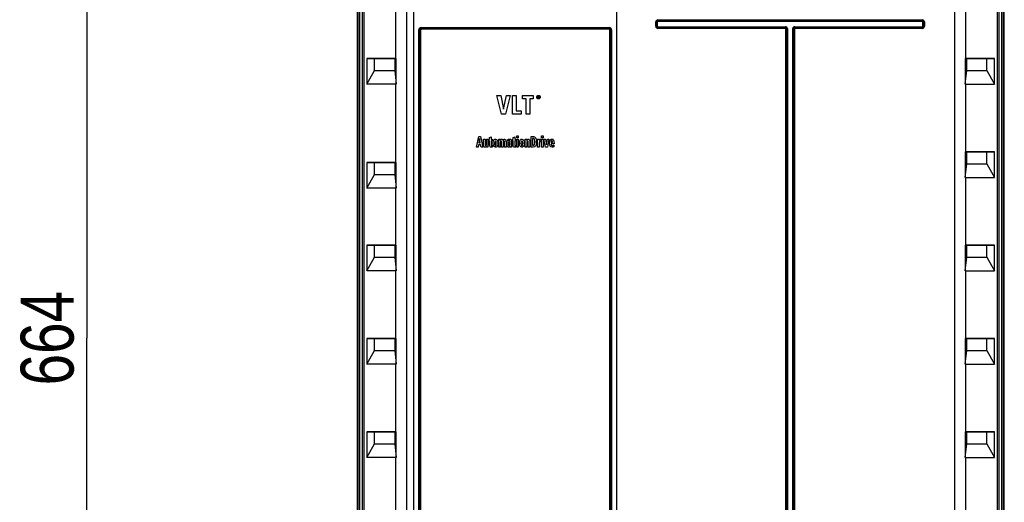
# Model space of a CAD drawing. Header units: inches. Extents: x 0 to 117, y 0 to 83.
# Tile 3 of 70: x 14 to 28, y 38 to 45. Entities that reach past the tile are written whole.
import ezdxf

# ---------------------------------------------------------------- set-up
doc = ezdxf.new("R2010")
doc.units = ezdxf.units.IN
doc.header["$LTSCALE"] = 6.431102
doc.header["$MEASUREMENT"] = 0
doc.layers.get('0').update_dxf_attribs({"linetype": 'CONTINUOUS'})
doc.styles.get("Standard").update_dxf_attribs({"font": 'txt', "width": 0.8})
doc.dimstyles.new('DIMSTYLE_2', dxfattribs={"dimtxt": 0.78125, "dimasz": 0.7, "dimexe": 0.18, "dimexo": 0.0625, "dimgap": 0.09, "dimtad": 1, "dimdec": 0, "dimzin": 4, "dimdsep": 46, "dimtxsty": 'STANDARD', "dimblk": '_FILLED', "dimblk1": '_FILLED', "dimblk2": '_FILLED', "dimcen": 0.09, "dimadec": 0, "dimazin": 0, "dimtfac": 1, "dimtdec": 0, "dimtofl": 0, "dimtmove": 0, "dimatfit": 3, "dimldrblk": '_FILLED', "dimfxl": 1, "dimtolj": 1, "dimtzin": 4, "dimarcsym": 0})

# ---------------------------------------------------------------- blocks, each defined once
blk = doc.blocks.new('_FILLED')
at = {"color": 0, "linetype": 'BYBLOCK'}
blk.add_solid([(0, 0), (-1, 0.143), (-1, -0.143)], dxfattribs=at)
blk = doc.blocks.new('*D11')
at = {"color": 7, "linetype": 'CONTINUOUS'}
for p, q in [((18.494, 53.366), (14.466, 53.366)), ((14.841, 53.366), (14.841, 40.289)), ((19.765, 53.366), (19.119, 53.366)), ((14.841, 27.212), (14.841, 40.289)), ((18.79, 27.212), (14.466, 27.212))]:
    blk.add_line(p, q, dxfattribs=at)
at = {"color": 7, "linetype": 'CONTINUOUS', "xscale": 0.7, "yscale": 0.7, "zscale": 0.7}
for p, rotation in [((14.841, 53.366), 90), ((14.841, 27.212), 270)]:
    blk.add_blockref('_FILLED', p, dxfattribs=dict(at, rotation=rotation))
at = {"color": 7, "linetype": 'CONTINUOUS', "insert": (13.865, 40.289), "char_height": 0.7812, "width": 1.875, "attachment_point": 2, "rotation": 90, "line_spacing_factor": 0.9}
blk.add_mtext('664', dxfattribs=at)

msp = doc.modelspace()

# ---------------------------------------------------------------- linework, layer by layer
at = {"color": 7, "linetype": 'CONTINUOUS'}
for p, q in [((18.827, 52.682), (18.827, 27.487)), ((28.374, 27.487), (28.374, 52.682)), ((19.554, 52.502), (19.554, 27.424)), ((27.646, 27.424), (27.646, 52.502)), ((19.663, 27.581), (19.663, 52.345)), ((22.656, 52.345), (22.656, 27.581)), ((18.842, 28.846), (18.842, 51.49)), ((18.862, 51.49), (18.862, 28.846)), ((18.906, 28.846), (18.906, 51.49)), ((18.926, 51.49), (18.926, 28.846)), ((28.275, 28.84), (28.275, 51.49)), ((28.295, 51.49), (28.295, 28.84)), ((28.339, 28.84), (28.339, 51.49)), ((28.358, 51.49), (28.358, 28.84)), ((19.398, 44.419), (19.398, 45.416)), ((27.803, 45.416), (27.803, 44.419)), ((23.232, 44.893), (23.232, 44.956)), ((23.256, 44.956), (23.232, 44.956)), ((23.232, 44.893), (23.256, 44.893)), ((23.243, 44.956), (23.243, 44.893)), ((23.256, 44.956), (23.256, 44.893)), ((23.264, 44.988), (23.264, 44.964)), ((23.264, 44.988), (27.165, 44.988)), ((27.165, 44.977), (23.264, 44.977)), ((27.165, 44.964), (23.264, 44.964)), ((23.264, 44.885), (23.264, 44.862)), ((23.264, 44.885), (25.148, 44.885)), ((25.148, 44.862), (25.148, 44.885)), ((25.282, 44.885), (25.282, 44.862)), ((25.282, 44.885), (27.165, 44.885)), ((27.165, 44.964), (27.165, 44.988)), ((27.165, 44.862), (27.165, 44.885)), ((27.173, 44.893), (27.173, 44.956)), ((27.197, 44.956), (27.173, 44.956)), ((27.173, 44.893), (27.197, 44.893)), ((27.186, 44.893), (27.186, 44.956)), ((27.197, 44.956), (27.197, 44.893)), ((19.737, 28.046), (19.737, 44.84)), ((19.763, 44.84), (19.737, 44.84)), ((19.75, 44.84), (19.75, 28.046)), ((19.763, 44.84), (19.763, 28.046)), ((19.771, 44.874), (22.548, 44.874)), ((22.547, 44.862), (19.772, 44.862)), ((22.546, 44.849), (19.773, 44.849)), ((22.556, 28.046), (22.556, 44.84)), ((22.582, 44.84), (22.556, 44.84)), ((22.569, 28.046), (22.569, 44.84)), ((22.582, 44.84), (22.582, 28.046)), ((23.264, 44.873), (25.148, 44.873)), ((25.148, 44.862), (23.264, 44.862)), ((25.152, 28.047), (25.152, 44.858)), ((25.175, 44.858), (25.152, 44.858)), ((25.163, 44.858), (25.163, 28.047)), ((25.175, 44.858), (25.175, 28.047)), ((25.254, 28.047), (25.254, 44.858)), ((25.278, 44.858), (25.254, 44.858)), ((25.267, 28.047), (25.267, 44.858)), ((25.278, 44.858), (25.278, 28.047)), ((25.282, 44.873), (27.165, 44.873)), ((27.165, 44.862), (25.282, 44.862)), ((18.97, 44.419), (18.97, 44.038)), ((18.97, 44.419), (19.398, 44.419)), ((19.086, 44.417), (18.97, 44.419)), ((19.086, 44.242), (19.086, 44.417)), ((19.382, 44.417), (19.086, 44.417)), ((19.402, 44.419), (19.382, 44.417)), ((19.382, 44.417), (19.382, 44.242)), ((19.398, 44.419), (19.402, 44.419)), ((19.402, 44.04), (19.402, 44.419)), ((27.799, 44.419), (27.799, 44.04)), ((27.819, 44.417), (27.799, 44.419)), ((27.799, 44.419), (27.802, 44.419)), ((27.803, 44.419), (28.231, 44.419)), ((27.819, 44.242), (27.819, 44.417)), ((28.114, 44.417), (27.819, 44.417)), ((28.231, 44.419), (28.114, 44.417)), ((28.114, 44.242), (28.114, 44.417)), ((28.231, 44.038), (28.231, 44.419)), ((18.97, 44.038), (19.086, 44.242)), ((19.086, 44.242), (19.382, 44.242)), ((19.382, 44.242), (19.402, 44.04)), ((27.799, 44.04), (27.819, 44.242)), ((27.819, 44.242), (28.114, 44.242)), ((28.114, 44.242), (28.231, 44.038)), ((19.398, 44.038), (18.97, 44.038)), ((19.398, 42.884), (19.398, 44.038)), ((27.803, 44.038), (28.231, 44.038)), ((27.803, 44.038), (27.803, 43.041)), ((20.956, 43.597), (20.887, 43.872)), ((20.887, 43.872), (20.946, 43.872)), ((20.946, 43.872), (20.987, 43.671)), ((20.987, 43.671), (21.03, 43.872)), ((21.086, 43.872), (21.015, 43.597)), ((21.03, 43.872), (21.086, 43.872)), ((21.118, 43.597), (21.118, 43.872)), ((21.118, 43.872), (21.173, 43.872)), ((21.173, 43.872), (21.173, 43.646)), ((21.268, 43.822), (21.268, 43.872)), ((21.268, 43.872), (21.425, 43.872)), ((21.425, 43.872), (21.425, 43.822)), ((21.495, 43.835), (21.495, 43.861)), ((21.495, 43.861), (21.504, 43.861)), ((21.319, 43.822), (21.268, 43.822)), ((21.319, 43.597), (21.319, 43.822)), ((21.374, 43.822), (21.374, 43.597)), ((21.425, 43.822), (21.374, 43.822)), ((21.499, 43.835), (21.495, 43.835)), ((21.499, 43.857), (21.499, 43.849)), ((21.504, 43.857), (21.499, 43.857)), ((21.499, 43.849), (21.504, 43.849)), ((21.499, 43.845), (21.499, 43.835)), ((21.503, 43.845), (21.499, 43.845)), ((21.507, 43.835), (21.503, 43.845)), ((21.508, 43.823), (21.503, 43.822)), ((21.512, 43.835), (21.507, 43.835)), ((21.508, 43.846), (21.512, 43.835)), ((21.521, 43.83), (21.517, 43.827)), ((21.015, 43.597), (20.956, 43.597)), ((21.25, 43.597), (21.118, 43.597)), ((21.173, 43.646), (21.25, 43.646)), ((21.25, 43.646), (21.25, 43.597)), ((21.374, 43.597), (21.319, 43.597)), ((20.589, 43.108), (20.622, 43.266)), ((20.618, 43.143), (20.612, 43.108)), ((20.65, 43.143), (20.618, 43.143)), ((20.622, 43.266), (20.648, 43.266)), ((20.635, 43.236), (20.623, 43.17)), ((20.623, 43.17), (20.645, 43.17)), ((20.645, 43.17), (20.635, 43.236)), ((20.648, 43.266), (20.681, 43.108)), ((20.656, 43.108), (20.65, 43.143)), ((20.693, 43.149), (20.693, 43.226)), ((20.693, 43.226), (20.715, 43.226)), ((20.715, 43.226), (20.715, 43.153)), ((20.735, 43.16), (20.735, 43.226)), ((20.735, 43.226), (20.758, 43.226)), ((20.758, 43.226), (20.758, 43.133)), ((20.77, 43.201), (20.77, 43.226)), ((20.77, 43.226), (20.782, 43.226)), ((20.782, 43.201), (20.77, 43.201)), ((20.782, 43.25), (20.805, 43.261)), ((20.782, 43.226), (20.782, 43.25)), ((20.782, 43.141), (20.782, 43.201)), ((20.805, 43.261), (20.805, 43.226)), ((20.805, 43.226), (20.819, 43.226)), ((20.805, 43.201), (20.805, 43.147)), ((20.819, 43.201), (20.805, 43.201)), ((20.819, 43.226), (20.819, 43.201)), ((20.82, 43.135), (20.82, 43.11)), ((20.917, 43.226), (20.939, 43.226)), ((20.918, 43.108), (20.918, 43.201)), ((20.94, 43.174), (20.94, 43.108)), ((20.96, 43.108), (20.96, 43.181)), ((20.983, 43.183), (20.983, 43.108)), ((21.002, 43.108), (21.002, 43.181)), ((21.025, 43.185), (21.025, 43.108)), ((21.041, 43.135), (21.04, 43.142)), ((21.049, 43.22), (21.054, 43.223)), ((21.05, 43.194), (21.049, 43.22)), ((21.054, 43.223), (21.06, 43.225)), ((21.066, 43.204), (21.061, 43.203)), ((21.071, 43.204), (21.066, 43.204)), ((21.074, 43.204), (21.071, 43.204)), ((21.085, 43.165), (21.077, 43.165)), ((21.078, 43.182), (21.085, 43.182)), ((21.085, 43.158), (21.085, 43.165)), ((21.105, 43.184), (21.105, 43.141)), ((21.118, 43.201), (21.118, 43.226)), ((21.118, 43.226), (21.131, 43.226)), ((21.13, 43.201), (21.118, 43.201)), ((21.13, 43.141), (21.13, 43.201)), ((21.131, 43.25), (21.153, 43.261)), ((21.131, 43.226), (21.131, 43.25)), ((21.153, 43.261), (21.153, 43.226)), ((21.153, 43.226), (21.168, 43.226)), ((21.153, 43.201), (21.153, 43.147)), ((21.168, 43.201), (21.153, 43.201)), ((21.168, 43.226), (21.168, 43.201)), ((21.168, 43.135), (21.168, 43.11)), ((21.182, 43.246), (21.182, 43.278)), ((21.182, 43.278), (21.205, 43.278)), ((21.205, 43.246), (21.182, 43.246)), ((21.182, 43.108), (21.182, 43.226)), ((21.182, 43.226), (21.205, 43.226)), ((21.205, 43.278), (21.205, 43.246)), ((21.205, 43.226), (21.205, 43.108)), ((21.308, 43.226), (21.33, 43.226)), ((21.309, 43.108), (21.309, 43.201)), ((21.331, 43.174), (21.331, 43.108)), ((21.352, 43.108), (21.352, 43.181)), ((21.374, 43.185), (21.374, 43.108)), ((21.393, 43.108), (21.393, 43.266)), ((21.393, 43.266), (21.429, 43.266)), ((21.417, 43.238), (21.417, 43.136)), ((21.423, 43.238), (21.417, 43.238)), ((21.417, 43.136), (21.424, 43.136)), ((21.491, 43.226), (21.511, 43.226)), ((21.491, 43.216), (21.491, 43.226)), ((21.491, 43.201), (21.491, 43.216)), ((21.491, 43.108), (21.491, 43.201)), ((21.511, 43.226), (21.512, 43.205)), ((21.512, 43.205), (21.516, 43.214)), ((21.514, 43.161), (21.514, 43.108)), ((21.533, 43.228), (21.537, 43.228)), ((21.537, 43.228), (21.537, 43.195)), ((21.55, 43.246), (21.55, 43.278)), ((21.55, 43.278), (21.573, 43.278)), ((21.573, 43.246), (21.55, 43.246)), ((21.55, 43.108), (21.55, 43.226)), ((21.55, 43.226), (21.573, 43.226)), ((21.573, 43.278), (21.573, 43.246)), ((21.573, 43.226), (21.573, 43.108)), ((21.607, 43.108), (21.583, 43.226)), ((21.583, 43.226), (21.607, 43.226)), ((21.607, 43.226), (21.621, 43.142)), ((21.621, 43.142), (21.635, 43.226)), ((21.657, 43.226), (21.634, 43.108)), ((21.635, 43.226), (21.657, 43.226)), ((21.688, 43.184), (21.688, 43.177)), ((21.688, 43.177), (21.712, 43.177)), ((21.732, 43.158), (21.688, 43.158)), ((21.728, 43.14), (21.728, 43.113)), ((21.732, 43.166), (21.732, 43.158)), ((20.612, 43.108), (20.589, 43.108)), ((20.681, 43.108), (20.656, 43.108)), ((20.759, 43.108), (20.737, 43.108)), ((20.758, 43.133), (20.758, 43.113)), ((20.758, 43.113), (20.759, 43.108)), ((20.811, 43.107), (20.804, 43.107)), ((20.94, 43.108), (20.918, 43.108)), ((20.983, 43.108), (20.96, 43.108)), ((21.025, 43.108), (21.002, 43.108)), ((21.085, 43.108), (21.085, 43.125)), ((21.106, 43.108), (21.085, 43.108)), ((21.205, 43.108), (21.182, 43.108)), ((21.331, 43.108), (21.309, 43.108)), ((21.374, 43.108), (21.352, 43.108)), ((21.426, 43.108), (21.393, 43.108)), ((21.514, 43.108), (21.491, 43.108)), ((21.573, 43.108), (21.55, 43.108)), ((21.634, 43.108), (21.607, 43.108)), ((27.819, 43.039), (27.799, 43.041)), ((27.799, 43.041), (27.799, 42.662)), ((27.799, 43.041), (27.802, 43.041)), ((27.803, 43.041), (28.231, 43.041)), ((28.114, 43.039), (27.819, 43.039)), ((27.819, 42.864), (27.819, 43.039)), ((28.231, 43.041), (28.114, 43.039)), ((28.114, 42.864), (28.114, 43.039)), ((28.231, 42.66), (28.231, 43.041)), ((18.97, 42.884), (18.97, 42.502)), ((18.97, 42.884), (19.398, 42.884)), ((19.086, 42.882), (18.97, 42.884)), ((19.086, 42.707), (19.086, 42.882)), ((19.382, 42.882), (19.086, 42.882)), ((19.402, 42.884), (19.382, 42.882)), ((19.382, 42.882), (19.382, 42.707)), ((19.398, 42.884), (19.402, 42.884)), ((19.402, 42.504), (19.402, 42.884)), ((27.799, 42.662), (27.819, 42.864)), ((27.819, 42.864), (28.114, 42.864)), ((28.114, 42.864), (28.231, 42.66)), ((18.97, 42.502), (19.086, 42.707)), ((19.086, 42.707), (19.382, 42.707)), ((19.382, 42.707), (19.402, 42.504)), ((27.803, 42.66), (28.231, 42.66)), ((27.803, 42.66), (27.803, 41.663)), ((19.398, 42.502), (18.97, 42.502)), ((19.398, 41.663), (19.398, 42.502)), ((18.97, 41.663), (18.97, 41.282)), ((18.97, 41.663), (19.398, 41.663)), ((19.086, 41.661), (18.97, 41.663)), ((19.086, 41.486), (19.086, 41.661)), ((19.382, 41.661), (19.086, 41.661)), ((19.402, 41.663), (19.382, 41.661)), ((19.382, 41.661), (19.382, 41.486)), ((19.398, 41.663), (19.402, 41.663)), ((19.402, 41.284), (19.402, 41.663)), ((27.819, 41.661), (27.799, 41.663)), ((27.799, 41.663), (27.799, 41.284)), ((27.799, 41.663), (27.802, 41.663)), ((27.803, 41.663), (28.231, 41.663)), ((28.114, 41.661), (27.819, 41.661)), ((27.819, 41.486), (27.819, 41.661)), ((28.231, 41.663), (28.114, 41.661)), ((28.114, 41.486), (28.114, 41.661)), ((28.231, 41.282), (28.231, 41.663)), ((18.97, 41.282), (19.086, 41.486)), ((19.086, 41.486), (19.382, 41.486)), ((19.382, 41.486), (19.402, 41.284)), ((27.799, 41.284), (27.819, 41.486)), ((27.819, 41.486), (28.114, 41.486)), ((28.114, 41.486), (28.231, 41.282)), ((19.398, 41.282), (18.97, 41.282)), ((19.398, 40.285), (19.398, 41.282)), ((27.803, 41.282), (28.231, 41.282)), ((27.803, 41.282), (27.803, 40.285)), ((18.97, 40.285), (18.97, 39.904)), ((18.97, 40.285), (19.398, 40.285)), ((19.086, 40.283), (18.97, 40.285)), ((19.086, 40.108), (19.086, 40.283)), ((19.382, 40.283), (19.086, 40.283)), ((19.402, 40.285), (19.382, 40.283)), ((19.382, 40.283), (19.382, 40.108)), ((19.398, 40.285), (19.402, 40.285)), ((19.402, 39.906), (19.402, 40.285)), ((27.819, 40.283), (27.799, 40.285)), ((27.799, 40.285), (27.799, 39.906)), ((27.799, 40.285), (27.802, 40.285)), ((27.803, 40.285), (28.231, 40.285)), ((28.114, 40.283), (27.819, 40.283)), ((27.819, 40.108), (27.819, 40.283)), ((28.231, 40.285), (28.114, 40.283)), ((28.114, 40.108), (28.114, 40.283)), ((28.231, 39.904), (28.231, 40.285)), ((18.97, 39.904), (19.086, 40.108)), ((19.086, 40.108), (19.382, 40.108)), ((19.382, 40.108), (19.402, 39.906)), ((27.799, 39.906), (27.819, 40.108)), ((27.819, 40.108), (28.114, 40.108)), ((28.114, 40.108), (28.231, 39.904)), ((19.398, 39.904), (18.97, 39.904)), ((19.398, 38.908), (19.398, 39.904)), ((27.803, 39.904), (28.231, 39.904)), ((27.803, 39.904), (27.803, 38.908)), ((18.97, 38.908), (18.97, 38.526)), ((18.97, 38.908), (19.398, 38.908)), ((19.086, 38.905), (18.97, 38.908)), ((19.086, 38.73), (19.086, 38.905)), ((19.382, 38.905), (19.086, 38.905)), ((19.402, 38.908), (19.382, 38.905)), ((19.382, 38.905), (19.382, 38.73)), ((19.398, 38.908), (19.402, 38.907)), ((19.402, 38.528), (19.402, 38.908)), ((27.819, 38.905), (27.799, 38.908)), ((27.799, 38.908), (27.799, 38.528)), ((27.799, 38.908), (27.802, 38.908)), ((27.803, 38.908), (28.231, 38.908)), ((28.114, 38.905), (27.819, 38.905)), ((27.819, 38.73), (27.819, 38.905)), ((28.231, 38.908), (28.114, 38.905)), ((28.114, 38.73), (28.114, 38.905)), ((28.231, 38.526), (28.231, 38.908)), ((18.97, 38.526), (19.086, 38.73)), ((19.086, 38.73), (19.382, 38.73)), ((19.382, 38.73), (19.402, 38.528)), ((27.799, 38.528), (27.819, 38.73)), ((27.819, 38.73), (28.114, 38.73)), ((28.114, 38.73), (28.231, 38.526)), ((19.398, 38.526), (18.97, 38.526)), ((19.398, 37.53), (19.398, 38.526)), ((27.803, 38.526), (28.231, 38.526)), ((27.803, 38.526), (27.803, 37.53))]:
    msp.add_line(p, q, dxfattribs=at)
for points in [[(25.148, 44.862), (25.148, 44.862), (25.149, 44.862), (25.15, 44.861), (25.15, 44.861), (25.151, 44.86), (25.151, 44.86), (25.151, 44.859), (25.152, 44.859), (25.152, 44.858)], [(25.278, 44.858), (25.278, 44.859), (25.278, 44.859), (25.278, 44.86), (25.278, 44.86), (25.279, 44.861), (25.279, 44.861), (25.28, 44.862), (25.281, 44.862), (25.282, 44.862)]]:
    msp.add_lwpolyline(points, dxfattribs=at)
for centre, radius, start, end in [((23.264, 44.956), 0.0315, 89.995, 180.005), ((23.264, 44.893), 0.0315, 179.995, 270.005), ((23.264, 44.956), 0.0205, 90, 180), ((23.264, 44.893), 0.0205, 180, 270), ((23.264, 44.956), 0.00787, 89.9801, 180.0218), ((23.264, 44.893), 0.00787, 179.9801, 270.0218), ((25.148, 44.858), 0.0276, 359.9996, 90.0004), ((25.282, 44.858), 0.0276, 89.9996, 180.0004), ((27.165, 44.956), 0.0315, 359.995, 90.005), ((27.165, 44.956), 0.0205, 0, 90), ((27.165, 44.956), 0.00787, 359.979, 90.021), ((27.165, 44.893), 0.0315, 269.995, 0.005), ((27.165, 44.893), 0.0205, 270, 360), ((27.165, 44.893), 0.00787, 269.9801, 0.0218), ((22.547, 44.84), 0.0218, 359.9972, 89.9957), ((25.148, 44.858), 0.015, 0, 90), ((25.282, 44.858), 0.015, 90, 180), ((20.978, 43.168), 0.146, 177.7729, 180.0241), ((20.982, 43.167), 0.15, 179.9771, 182.1902), ((20.911, 43.176), 0.0784, 162.8836, 166.3882), ((20.912, 43.159), 0.0802, 193.3409, 196.7972), ((20.892, 43.182), 0.0588, 150.9603, 155.1505), ((20.757, 43.168), 0.147, 359.9765, 2.2214), ((20.899, 43.185), 0.126, 359.9333, 3.3511), ((21.372, 43.167), 0.15, 179.9771, 182.1902), ((21.147, 43.168), 0.147, 359.9765, 2.2214), ((21.235, 43.186), 0.239, 1.1381, 2.3823), ((21.208, 43.186), 0.266, 359.9899, 1.1391), ((21.262, 43.186), 0.212, 358.3344, 0.0174), ((21.288, 43.185), 0.186, 356.4894, 358.3362), ((21.646, 43.161), 0.132, 174.3976, 180.011), ((21.421, 43.156), 0.0481, 322.9726, 327.9084)]:
    msp.add_arc(centre, radius, start, end, dxfattribs=at)
for centre, major_axis, start_param, end_param in [((19.554, 44.31), (0.157, 0.273), -3.111164, -2.98512), ((27.646, 44.31), (-0.157, 0.273), -3.298065, -3.172022), ((27.646, 42.932), (-0.157, 0.273), -3.298065, -3.172022), ((19.554, 42.775), (0.157, 0.273), -3.111164, -2.98512), ((19.554, 41.554), (0.157, 0.273), -3.111164, -2.98512), ((27.646, 41.554), (-0.157, 0.273), -3.298065, -3.172022), ((19.554, 40.177), (0.157, 0.273), -3.111164, -2.98512), ((27.646, 40.177), (-0.157, 0.273), -3.298065, -3.172022), ((19.554, 38.799), (0.157, 0.273), -3.111164, -2.98512), ((27.646, 38.799), (-0.157, 0.273), -3.298065, -3.172022)]:
    msp.add_ellipse(centre, major_axis=major_axis, ratio=0.052919, start_param=start_param, end_param=end_param, dxfattribs=at)
for points, knots in [([(19.771, 44.874), (19.763, 44.874), (19.745, 44.867), (19.737, 44.848), (19.737, 44.84)], [0, 0, 0, 0, 0.498669, 1, 1, 1, 1]), ([(19.772, 44.862), (19.767, 44.862), (19.755, 44.857), (19.75, 44.845), (19.75, 44.84)], [0, 0, 0, 0, 0.498462, 1, 1, 1, 1]), ([(19.773, 44.849), (19.771, 44.849), (19.766, 44.849), (19.765, 44.843), (19.766, 44.842)], [0, 0, 0, 0, 0.542348, 1, 1, 1, 1]), ([(22.582, 44.84), (22.582, 44.848), (22.574, 44.867), (22.556, 44.874), (22.548, 44.874)], [0, 0, 0, 0, 0.501295, 1, 1, 1, 1]), ([(22.556, 44.84), (22.556, 44.842), (22.556, 44.847), (22.55, 44.848), (22.548, 44.847)], [0, 0, 0, 0, 0.543733, 1, 1, 1, 1])]:
    msp.add_open_spline(points, degree=3, knots=knots, dxfattribs=at)
for points in [[(19.772, 44.862), (19.772, 44.865), (19.771, 44.869), (19.772, 44.873)], [(19.772, 44.862), (19.773, 44.858), (19.773, 44.854), (19.773, 44.85)], [(22.547, 44.862), (22.546, 44.858), (22.546, 44.854), (22.546, 44.85)], [(22.547, 44.862), (22.547, 44.865), (22.547, 44.869), (22.548, 44.872)], [(21.479, 43.847), (21.479, 43.854), (21.481, 43.86), (21.486, 43.865)], [(21.488, 43.862), (21.484, 43.858), (21.482, 43.853), (21.482, 43.847)], [(21.486, 43.865), (21.491, 43.869), (21.496, 43.872), (21.503, 43.872)], [(21.503, 43.868), (21.497, 43.868), (21.493, 43.866), (21.488, 43.862)], [(21.503, 43.872), (21.51, 43.872), (21.516, 43.869), (21.521, 43.864)], [(21.514, 43.865), (21.511, 43.867), (21.507, 43.868), (21.503, 43.868)], [(21.504, 43.861), (21.509, 43.861), (21.512, 43.858), (21.512, 43.853)], [(21.518, 43.862), (21.517, 43.863), (21.516, 43.864), (21.514, 43.865)], [(21.524, 43.847), (21.524, 43.853), (21.522, 43.858), (21.518, 43.862)], [(21.521, 43.864), (21.523, 43.862), (21.524, 43.86), (21.526, 43.857)], [(21.486, 43.829), (21.481, 43.834), (21.479, 43.84), (21.479, 43.847)], [(21.482, 43.847), (21.482, 43.841), (21.484, 43.836), (21.488, 43.832)], [(21.503, 43.822), (21.496, 43.822), (21.491, 43.825), (21.486, 43.829)], [(21.488, 43.832), (21.491, 43.829), (21.494, 43.828), (21.498, 43.827)], [(21.498, 43.827), (21.499, 43.826), (21.501, 43.826), (21.503, 43.826)], [(21.503, 43.826), (21.509, 43.826), (21.514, 43.828), (21.518, 43.832)], [(21.508, 43.853), (21.508, 43.856), (21.507, 43.857), (21.504, 43.857)], [(21.504, 43.849), (21.507, 43.849), (21.508, 43.851), (21.508, 43.853)], [(21.512, 43.853), (21.512, 43.85), (21.51, 43.848), (21.508, 43.846)], [(21.517, 43.827), (21.514, 43.825), (21.511, 43.823), (21.508, 43.823)], [(21.518, 43.832), (21.522, 43.836), (21.524, 43.841), (21.524, 43.847)], [(21.528, 43.847), (21.528, 43.84), (21.525, 43.834), (21.521, 43.83)], [(21.526, 43.857), (21.527, 43.854), (21.528, 43.851), (21.528, 43.847)], [(20.693, 43.138), (20.693, 43.141), (20.693, 43.145), (20.693, 43.149)], [(20.697, 43.119), (20.695, 43.124), (20.694, 43.131), (20.693, 43.138)], [(20.715, 43.153), (20.715, 43.146), (20.716, 43.141), (20.718, 43.139)], [(20.718, 43.139), (20.72, 43.136), (20.722, 43.135), (20.725, 43.135)], [(20.725, 43.135), (20.729, 43.135), (20.731, 43.137), (20.733, 43.142)], [(20.733, 43.142), (20.735, 43.146), (20.735, 43.152), (20.735, 43.16)], [(20.789, 43.114), (20.784, 43.12), (20.782, 43.129), (20.782, 43.141)], [(20.805, 43.147), (20.805, 43.141), (20.805, 43.137), (20.807, 43.135)], [(20.807, 43.135), (20.808, 43.133), (20.81, 43.132), (20.812, 43.132)], [(20.812, 43.132), (20.815, 43.132), (20.818, 43.133), (20.82, 43.135)], [(20.832, 43.173), (20.832, 43.181), (20.833, 43.188), (20.834, 43.194)], [(20.834, 43.141), (20.833, 43.147), (20.832, 43.154), (20.832, 43.162)], [(20.836, 43.199), (20.837, 43.202), (20.838, 43.204), (20.839, 43.207)], [(20.841, 43.124), (20.839, 43.127), (20.837, 43.131), (20.836, 43.136)], [(20.841, 43.211), (20.843, 43.215), (20.845, 43.218), (20.848, 43.22)], [(20.848, 43.22), (20.853, 43.225), (20.86, 43.227), (20.868, 43.227)], [(20.868, 43.203), (20.859, 43.203), (20.855, 43.191), (20.855, 43.167)], [(20.855, 43.167), (20.855, 43.156), (20.856, 43.147), (20.858, 43.14)], [(20.858, 43.14), (20.861, 43.134), (20.864, 43.131), (20.868, 43.131)], [(20.868, 43.227), (20.88, 43.227), (20.889, 43.222), (20.895, 43.211)], [(20.88, 43.167), (20.88, 43.191), (20.876, 43.203), (20.868, 43.203)], [(20.868, 43.131), (20.872, 43.131), (20.875, 43.134), (20.877, 43.14)], [(20.877, 43.14), (20.879, 43.147), (20.88, 43.156), (20.88, 43.167)], [(20.895, 43.211), (20.897, 43.207), (20.898, 43.203), (20.9, 43.199)], [(20.904, 43.167), (20.904, 43.149), (20.901, 43.135), (20.895, 43.124)], [(20.9, 43.199), (20.902, 43.191), (20.903, 43.183), (20.904, 43.173)], [(20.918, 43.201), (20.918, 43.212), (20.918, 43.22), (20.917, 43.226)], [(20.939, 43.226), (20.939, 43.221), (20.939, 43.214), (20.939, 43.206)], [(20.939, 43.206), (20.941, 43.213), (20.944, 43.218), (20.947, 43.222)], [(20.943, 43.192), (20.941, 43.188), (20.94, 43.182), (20.94, 43.174)], [(20.951, 43.199), (20.947, 43.199), (20.945, 43.197), (20.943, 43.192)], [(20.947, 43.222), (20.951, 43.226), (20.955, 43.228), (20.961, 43.228)], [(20.957, 43.196), (20.956, 43.198), (20.954, 43.199), (20.951, 43.199)], [(20.96, 43.181), (20.96, 43.188), (20.959, 43.193), (20.957, 43.196)], [(20.961, 43.228), (20.967, 43.228), (20.971, 43.226), (20.975, 43.222)], [(20.975, 43.222), (20.978, 43.219), (20.98, 43.214), (20.982, 43.208)], [(20.982, 43.208), (20.983, 43.214), (20.986, 43.219), (20.989, 43.222)], [(20.985, 43.195), (20.984, 43.191), (20.983, 43.187), (20.983, 43.183)], [(20.993, 43.199), (20.989, 43.199), (20.987, 43.197), (20.985, 43.195)], [(20.989, 43.222), (20.992, 43.226), (20.997, 43.227), (21.003, 43.227)], [(21, 43.195), (20.998, 43.198), (20.996, 43.199), (20.993, 43.199)], [(21.002, 43.181), (21.002, 43.187), (21.001, 43.192), (21, 43.195)], [(21.003, 43.227), (21.011, 43.227), (21.017, 43.223), (21.02, 43.215)], [(21.02, 43.215), (21.023, 43.209), (21.024, 43.201), (21.025, 43.193)], [(21.04, 43.142), (21.041, 43.152), (21.042, 43.16), (21.045, 43.165)], [(21.047, 43.116), (21.043, 43.121), (21.041, 43.128), (21.041, 43.135)], [(21.045, 43.165), (21.048, 43.17), (21.052, 43.174), (21.056, 43.177)], [(21.056, 43.199), (21.054, 43.198), (21.052, 43.196), (21.05, 43.194)], [(21.061, 43.203), (21.06, 43.202), (21.058, 43.201), (21.056, 43.199)], [(21.056, 43.177), (21.06, 43.179), (21.065, 43.18), (21.069, 43.181)], [(21.06, 43.225), (21.064, 43.227), (21.069, 43.227), (21.073, 43.228)], [(21.064, 43.156), (21.062, 43.153), (21.061, 43.149), (21.061, 43.144)], [(21.061, 43.144), (21.061, 43.141), (21.062, 43.138), (21.063, 43.136)], [(21.063, 43.136), (21.063, 43.134), (21.064, 43.132), (21.066, 43.131)], [(21.07, 43.162), (21.067, 43.161), (21.065, 43.159), (21.064, 43.156)], [(21.069, 43.181), (21.073, 43.181), (21.076, 43.182), (21.078, 43.182)], [(21.077, 43.165), (21.075, 43.164), (21.072, 43.164), (21.07, 43.162)], [(21.073, 43.228), (21.08, 43.228), (21.085, 43.227), (21.089, 43.225)], [(21.079, 43.202), (21.077, 43.203), (21.076, 43.204), (21.074, 43.204)], [(21.083, 43.195), (21.082, 43.198), (21.081, 43.2), (21.079, 43.202)], [(21.079, 43.133), (21.08, 43.135), (21.082, 43.138), (21.083, 43.142)], [(21.085, 43.182), (21.085, 43.187), (21.084, 43.192), (21.083, 43.195)], [(21.083, 43.142), (21.084, 43.146), (21.085, 43.151), (21.085, 43.158)], [(21.089, 43.225), (21.094, 43.223), (21.097, 43.22), (21.099, 43.216)], [(21.099, 43.216), (21.102, 43.211), (21.104, 43.204), (21.105, 43.196)], [(21.105, 43.196), (21.105, 43.193), (21.105, 43.189), (21.105, 43.184)], [(21.105, 43.141), (21.105, 43.126), (21.106, 43.115), (21.106, 43.108)], [(21.137, 43.114), (21.132, 43.12), (21.13, 43.129), (21.13, 43.141)], [(21.153, 43.147), (21.153, 43.141), (21.154, 43.137), (21.155, 43.135)], [(21.155, 43.135), (21.157, 43.133), (21.158, 43.132), (21.161, 43.132)], [(21.161, 43.132), (21.163, 43.132), (21.166, 43.133), (21.168, 43.135)], [(21.221, 43.167), (21.221, 43.185), (21.224, 43.2), (21.231, 43.211)], [(21.225, 43.136), (21.223, 43.143), (21.222, 43.152), (21.221, 43.162)], [(21.231, 43.124), (21.228, 43.127), (21.227, 43.131), (21.225, 43.136)], [(21.231, 43.211), (21.232, 43.214), (21.234, 43.216), (21.236, 43.218)], [(21.236, 43.218), (21.241, 43.224), (21.249, 43.227), (21.257, 43.227)], [(21.257, 43.203), (21.249, 43.203), (21.245, 43.191), (21.245, 43.167)], [(21.245, 43.167), (21.245, 43.156), (21.246, 43.147), (21.248, 43.14)], [(21.248, 43.14), (21.25, 43.134), (21.253, 43.131), (21.257, 43.131)], [(21.257, 43.227), (21.269, 43.227), (21.278, 43.222), (21.284, 43.211)], [(21.27, 43.167), (21.27, 43.191), (21.266, 43.203), (21.257, 43.203)], [(21.257, 43.131), (21.262, 43.131), (21.265, 43.134), (21.267, 43.14)], [(21.267, 43.14), (21.269, 43.147), (21.27, 43.156), (21.27, 43.167)], [(21.284, 43.211), (21.286, 43.207), (21.288, 43.203), (21.29, 43.199)], [(21.294, 43.167), (21.294, 43.149), (21.291, 43.135), (21.284, 43.124)], [(21.29, 43.199), (21.292, 43.191), (21.293, 43.183), (21.293, 43.173)], [(21.309, 43.201), (21.309, 43.212), (21.309, 43.22), (21.308, 43.226)], [(21.33, 43.226), (21.33, 43.221), (21.33, 43.214), (21.33, 43.206)], [(21.33, 43.206), (21.332, 43.213), (21.335, 43.218), (21.338, 43.222)], [(21.334, 43.192), (21.332, 43.188), (21.331, 43.182), (21.331, 43.174)], [(21.342, 43.199), (21.338, 43.199), (21.336, 43.197), (21.334, 43.192)], [(21.338, 43.222), (21.342, 43.226), (21.346, 43.228), (21.352, 43.228)], [(21.349, 43.196), (21.347, 43.198), (21.345, 43.199), (21.342, 43.199)], [(21.352, 43.181), (21.352, 43.188), (21.351, 43.193), (21.349, 43.196)], [(21.352, 43.228), (21.361, 43.227), (21.366, 43.223), (21.37, 43.215)], [(21.37, 43.215), (21.373, 43.207), (21.374, 43.197), (21.374, 43.185)], [(21.449, 43.186), (21.45, 43.22), (21.441, 43.238), (21.423, 43.238)], [(21.424, 43.136), (21.433, 43.136), (21.44, 43.141), (21.443, 43.15)], [(21.429, 43.266), (21.441, 43.266), (21.451, 43.26), (21.46, 43.248)], [(21.443, 43.15), (21.447, 43.159), (21.449, 43.171), (21.449, 43.186)], [(21.46, 43.248), (21.468, 43.238), (21.473, 43.22), (21.474, 43.196)], [(21.474, 43.173), (21.472, 43.155), (21.469, 43.14), (21.462, 43.13)], [(21.517, 43.185), (21.516, 43.181), (21.515, 43.178), (21.515, 43.174)], [(21.516, 43.214), (21.517, 43.217), (21.518, 43.219), (21.52, 43.221)], [(21.521, 43.193), (21.519, 43.191), (21.518, 43.188), (21.517, 43.185)], [(21.52, 43.221), (21.521, 43.223), (21.523, 43.225), (21.525, 43.226)], [(21.525, 43.196), (21.523, 43.195), (21.522, 43.194), (21.521, 43.193)], [(21.525, 43.226), (21.527, 43.227), (21.53, 43.228), (21.533, 43.228)], [(21.529, 43.196), (21.527, 43.196), (21.526, 43.196), (21.525, 43.196)], [(21.537, 43.195), (21.534, 43.196), (21.532, 43.196), (21.529, 43.196)], [(21.666, 43.167), (21.666, 43.184), (21.669, 43.198), (21.675, 43.21)], [(21.675, 43.124), (21.669, 43.135), (21.666, 43.149), (21.666, 43.167)], [(21.675, 43.21), (21.678, 43.216), (21.681, 43.22), (21.685, 43.223)], [(21.685, 43.223), (21.69, 43.226), (21.694, 43.227), (21.7, 43.228)], [(21.69, 43.194), (21.689, 43.191), (21.688, 43.187), (21.688, 43.184)], [(21.688, 43.158), (21.688, 43.15), (21.69, 43.144), (21.692, 43.139)], [(21.693, 43.202), (21.691, 43.2), (21.69, 43.197), (21.69, 43.194)], [(21.692, 43.139), (21.696, 43.134), (21.7, 43.131), (21.707, 43.131)], [(21.7, 43.206), (21.697, 43.206), (21.695, 43.205), (21.693, 43.202)], [(21.7, 43.228), (21.702, 43.228), (21.704, 43.227), (21.708, 43.227)], [(21.709, 43.197), (21.708, 43.203), (21.704, 43.206), (21.7, 43.206)], [(21.708, 43.227), (21.711, 43.226), (21.715, 43.224), (21.719, 43.22)], [(21.712, 43.177), (21.712, 43.185), (21.711, 43.191), (21.709, 43.197)], [(21.718, 43.134), (21.722, 43.136), (21.725, 43.138), (21.728, 43.14)], [(21.719, 43.22), (21.722, 43.216), (21.726, 43.21), (21.728, 43.202)], [(21.728, 43.202), (21.731, 43.193), (21.732, 43.181), (21.732, 43.166)], [(20.715, 43.107), (20.707, 43.107), (20.701, 43.111), (20.697, 43.119)], [(20.729, 43.112), (20.726, 43.109), (20.721, 43.107), (20.715, 43.107)], [(20.737, 43.128), (20.735, 43.121), (20.732, 43.116), (20.729, 43.112)], [(20.737, 43.108), (20.737, 43.113), (20.737, 43.12), (20.737, 43.128)], [(20.804, 43.107), (20.798, 43.107), (20.793, 43.109), (20.789, 43.114)], [(20.82, 43.11), (20.818, 43.108), (20.815, 43.108), (20.811, 43.107)], [(20.868, 43.107), (20.856, 43.107), (20.847, 43.112), (20.841, 43.124)], [(20.888, 43.114), (20.882, 43.109), (20.876, 43.107), (20.868, 43.107)], [(20.895, 43.124), (20.893, 43.12), (20.89, 43.117), (20.888, 43.114)], [(21.064, 43.107), (21.057, 43.107), (21.051, 43.11), (21.047, 43.116)], [(21.078, 43.113), (21.074, 43.109), (21.069, 43.107), (21.064, 43.107)], [(21.066, 43.131), (21.068, 43.129), (21.07, 43.129), (21.071, 43.129)], [(21.071, 43.129), (21.072, 43.129), (21.073, 43.129), (21.074, 43.13)], [(21.074, 43.13), (21.076, 43.13), (21.077, 43.131), (21.079, 43.133)], [(21.085, 43.125), (21.084, 43.121), (21.082, 43.117), (21.078, 43.113)], [(21.152, 43.107), (21.146, 43.107), (21.141, 43.109), (21.137, 43.114)], [(21.168, 43.11), (21.165, 43.108), (21.16, 43.107), (21.152, 43.107)], [(21.257, 43.107), (21.246, 43.107), (21.237, 43.112), (21.231, 43.124)], [(21.279, 43.116), (21.274, 43.11), (21.266, 43.107), (21.257, 43.107)], [(21.284, 43.124), (21.283, 43.121), (21.281, 43.118), (21.279, 43.116)], [(21.46, 43.127), (21.451, 43.114), (21.439, 43.108), (21.426, 43.108)], [(21.704, 43.107), (21.691, 43.107), (21.682, 43.112), (21.675, 43.124)], [(21.728, 43.113), (21.721, 43.109), (21.713, 43.107), (21.704, 43.107)], [(21.707, 43.131), (21.709, 43.131), (21.711, 43.131), (21.712, 43.132)], [(21.712, 43.132), (21.714, 43.132), (21.716, 43.133), (21.718, 43.134)]]:
    msp.add_open_spline(points, degree=3, dxfattribs=at)

# ---------------------------------------------------------------- dimensions: what is measured, and where the dimension line sits
dim = msp.add_linear_dim(base=(14.841, 27.212), p1=(19.765, 53.366), p2=(18.79, 27.212), angle=270, dimstyle='DIMSTYLE_2', dxfattribs=at)
dim.commit()
dim.dimension.update_dxf_attribs({"geometry": '*D11', "text_midpoint": (14.675, 39.451), "dimtype": 160})

doc.saveas('drawing.dxf')
